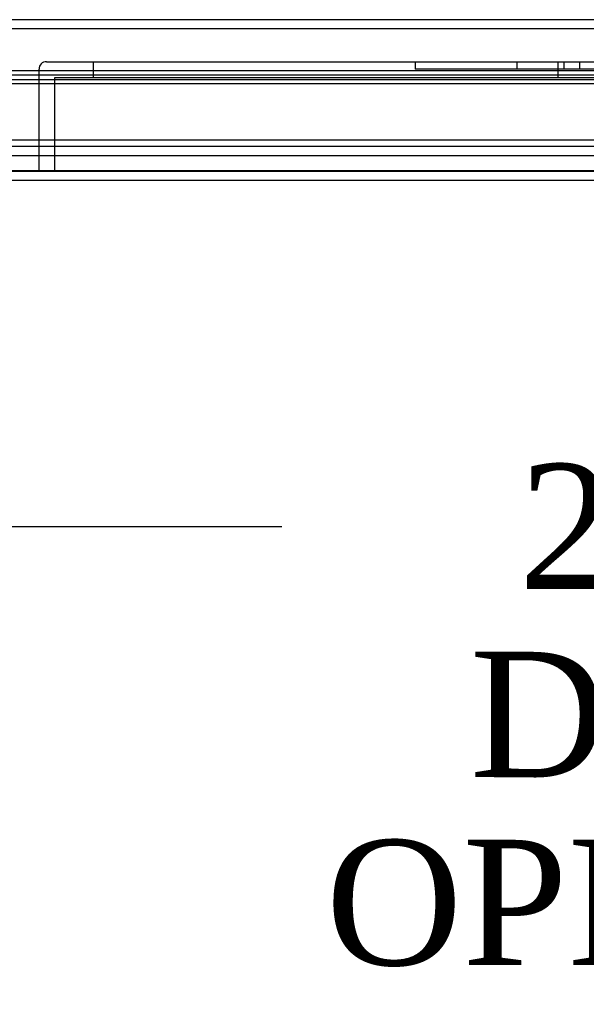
# Model space of a CAD drawing. Header units: inches. Extents: x 1 to 240, y -1 to 159.
# Tile 43 of 77: x 67.13 to 71.65, y 123.39 to 131.25. Entities that reach past the tile are written whole.
import ezdxf
from ezdxf.enums import TextEntityAlignment as Align
from ezdxf.lldxf.tags import DXFTag

# ---------------------------------------------------------------- set-up
doc = ezdxf.new("R2010")
doc.units = ezdxf.units.IN
doc.header["$MEASUREMENT"] = 0
for name, color, linetype in [('COM48601', 7, 'Continuous'), ('COM70220', 7, 'Continuous'), ('COM70726-3', 7, 'Continuous'), ('Default', 7, 'Continuous'), ('PKT99', 7, 'Continuous')]:
    doc.layers.add(name, color=color, linetype=linetype)
doc.styles.add('SEACAD_Times_New_Roman', font='times.ttf')
tags = doc.linetypes.add('HIDDEN2', pattern=[0.1875, 0.125, -0.0625]).pattern_tags.tags
tags[6:7] = [DXFTag(74, 4), DXFTag(75, 0), DXFTag(340, '0'), DXFTag(46, 0.0), DXFTag(50, 0.0), DXFTag(44, 0.0), DXFTag(45, 0.0)]
tags[4:5] = [DXFTag(74, 4), DXFTag(75, 0), DXFTag(340, '0'), DXFTag(46, 0.0), DXFTag(50, 0.0), DXFTag(44, 0.0), DXFTag(45, 0.0)]
doc.dimstyles.new('HAMMOND_(STH_-_240x160)', dxfattribs={"dimtxt": 1, "dimasz": 1.25, "dimexe": 0.5, "dimexo": 0.5, "dimgap": 0.25, "dimtad": 0, "dimtih": 1, "dimtoh": 1, "dimlfac": 0.125, "dimzin": 0, "dimdsep": 46, "dimtxsty": 'SEACAD_Times_New_Roman', "dimblk1": '_SE_FILLED', "dimblk2": '_SE_FILLED', "dimsah": 1, "dimcen": 0.5, "dimadec": 0, "dimazin": 0, "dimtfac": 0.8, "dimtofl": 0, "dimtmove": 0, "dimatfit": 3, "dimfxl": 1, "dimtolj": 1, "dimtzin": 0, "dimarcsym": 0})

# ---------------------------------------------------------------- blocks, each defined once
blk = doc.blocks.new('SE7')
at = {"layer": 'COM48601', "color": 7, "linetype": 'Continuous'}
for p, q in [((72.2255, 130.8421), (59.6647, 130.8421)), ((59.8444, 130.8105), (72.2255, 130.8105)), ((59.8444, 130.7396), (72.2255, 130.7396)), ((86.7693, 129.9671), (58.7973, 129.9671))]:
    blk.add_line(p, q, dxfattribs=at)
at = {"layer": 'COM48601', "color": 7, "linetype": 'HIDDEN2'}
for p, q in [((85.9018, 130.7701), (59.6647, 130.7701)), ((86.7693, 130.0391), (58.7973, 130.0391))]:
    blk.add_line(p, q, dxfattribs=at)
at = {"layer": 'COM70220', "color": 7, "linetype": 'HIDDEN2'}
for p, q in [((86.2833, 130.2891), (59.3453, 130.2891)), ((86.2833, 130.0431), (59.3453, 130.0431)), ((86.2833, 130.0411), (59.3453, 130.0411)), ((86.2833, 130.0401), (59.3453, 130.0401))]:
    blk.add_line(p, q, dxfattribs=at)
at = {"layer": 'COM70726-3', "color": 7, "linetype": 'HIDDEN2'}
for p, q in [((87.6592, 131.2491), (57.9693, 131.2491)), ((86.5275, 130.2361), (59.101, 130.2361)), ((86.5275, 130.1641), (59.101, 130.1641))]:
    blk.add_line(p, q, dxfattribs=at)
at = {"layer": 'COM70726-3', "color": 7, "linetype": 'Continuous'}
blk.add_line((71.7432, 131.1771), (57.9693, 131.1771), dxfattribs=at)
at = {"layer": 'PKT99', "color": 7, "linetype": 'HIDDEN2'}
for p, q in [((67.3418, 130.9141), (76.7218, 130.9141)), ((67.7168, 130.7891), (67.7168, 130.9141)), ((70.2818, 130.9141), (70.2818, 130.8541)), ((71.0943, 130.8541), (71.0943, 130.9141)), ((71.4218, 130.7891), (71.4218, 130.9141)), ((71.4693, 130.8541), (71.4693, 130.9141)), ((71.5943, 130.8541), (71.5943, 130.9141)), ((67.2818, 130.1641), (67.2818, 130.8541)), ((73.7818, 130.8541), (70.2818, 130.8541)), ((67.4068, 130.0391), (67.4068, 130.7891)), ((67.4068, 130.7891), (76.6568, 130.7891)), ((67.2818, 130.0391), (67.2818, 130.1641))]:
    blk.add_line(p, q, dxfattribs=at)
blk.add_arc((67.3418, 130.8541), 0.06, 90, 180, dxfattribs=at)
blk = doc.blocks.new('DMBLK2264')
at = {"layer": 'Default', "linetype": 'Continuous'}
for points in [[(60.4574, 126.9976), (60.4574, 127.4142), (59.2074, 127.2059)], [(85.1712, 126.9976), (86.4212, 127.2059), (85.1712, 127.4142)]]:
    blk.add_hatch(color=7, dxfattribs=at).paths.add_polyline_path(points)
at = {"layer": 'Default', "color": 7, "linetype": 'Continuous'}
for p, q in [((59.2074, 129.7741), (59.2074, 126.7059)), ((86.4212, 129.7741), (86.4212, 126.7059)), ((59.2074, 127.2059), (69.2178, 127.2059)), ((76.4107, 127.2059), (86.4212, 127.2059))]:
    blk.add_line(p, q, dxfattribs=at)
at = {"layer": 'Default', "color": 7, "linetype": 'Continuous', "style": 'SEACAD_Times_New_Roman'}
for s, p in [('27.21', (71.1081, 127.7059)), ('DOOR', (70.7171, 126.2059)), ('OPENING', (69.5678, 124.7059))]:
    blk.add_text(s, height=1, dxfattribs=at).set_placement(p, align=Align.TOP_LEFT)
blk = doc.blocks.new('_SE_FILLED')
at = {"color": 0}
blk.add_line((0, 0), (-1, 0), dxfattribs=at)
blk.add_solid([(0, 0), (-1, -0.1665), (-1, 0.1665), (0, 0)], dxfattribs=at)

msp = doc.modelspace()

# ---------------------------------------------------------------- block references
at = {"layer": 'Default'}
msp.add_blockref('SE7', (0, 0), dxfattribs=at)

# ---------------------------------------------------------------- dimensions: what is measured, and where the dimension line sits
at = {"layer": 'Default', "color": 7, "linetype": 'Continuous'}
dim = msp.add_linear_dim(base=(59.2074, 127.2059), p1=(59.2074, 131.1411), p2=(86.4212, 131.1411), angle=0, text='\\A1;<>\\PDOOR\\XOPENING', dimstyle='HAMMOND_(STH_-_240x160)', override={"dimlfac": 1}, dxfattribs=at)
dim.commit()
dim.dimension.update_dxf_attribs({"geometry": 'DMBLK2264', "text_midpoint": (72.8143, 127.2059), "dimtype": 161})

doc.saveas('drawing.dxf')
